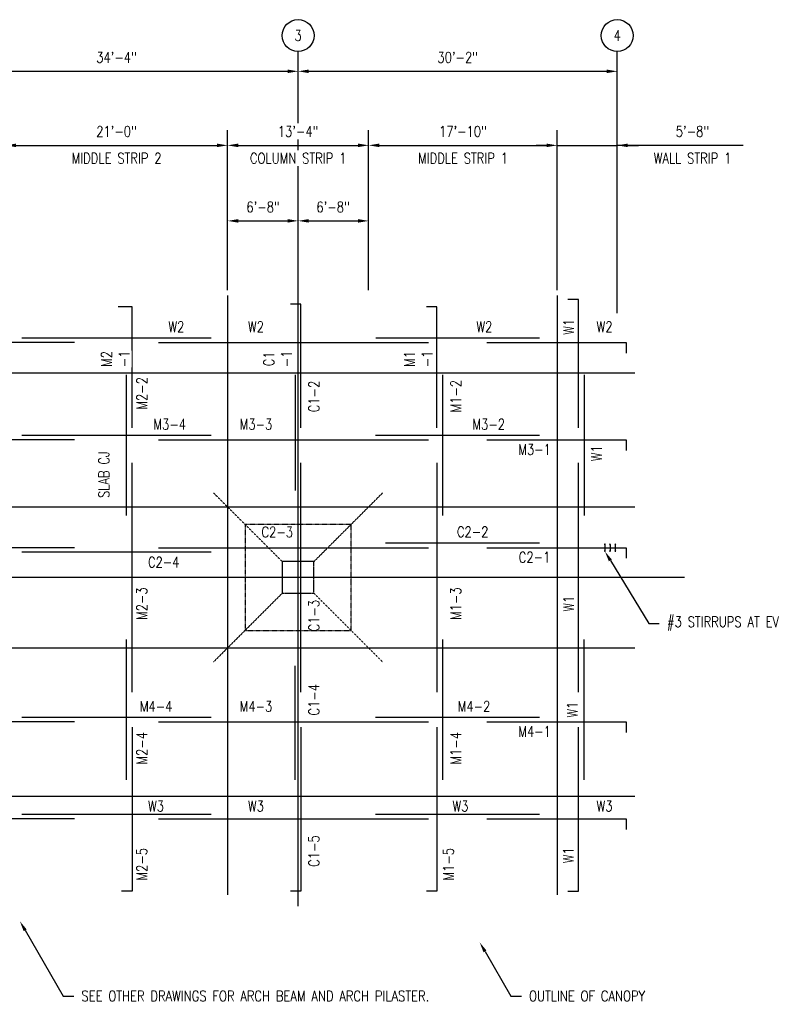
# Model space of a CAD drawing. Header units: inches. Extents: x -217 to 26305, y 709 to 1826.
# Tile 2 of 3: x 707 to 1561, y 709 to 1826. Entities that reach past the tile are written whole.
import ezdxf
from ezdxf import colors
from ezdxf.entities.mleader import LeaderData, LeaderLine
from ezdxf.math import Vec2, Vec3

# ---------------------------------------------------------------- set-up
doc = ezdxf.new("R2010")
doc.units = ezdxf.units.IN
doc.header["$MEASUREMENT"] = 0
for name, pattern in [('CENTER2', [1.125, 0.75, -0.125, 0.125, -0.125]), ('Dash', [0.25, 0.125, -0.125]), ('HIDDEN2', [0.1875, 0.125, -0.0625])]:
    doc.linetypes.add(name, pattern=pattern)
doc.layers.get('Defpoints').update_dxf_attribs({"color": 6})
for name, color, linetype in [('A-DETL-MEDM', 2, 'Continuous'), ('A-FLOR-HDLN', 3, 'Dash'), ('S-ANNO-DIMS', 1, 'Continuous'), ('S-ANNO-NOTE', 2, 'Continuous'), ('S-ANNO-TEXT', 2, 'Continuous'), ('S-GRID', 1, 'CENTER2'), ('S-GRID-IDEN', 1, 'Continuous'), ('S-REIN-RBAR-LONG', 6, 'Continuous'), ('S-REIN-RBAR-TRAN', 35, 'Continuous'), ('S-REIN-TAG-LONG', 31, 'Continuous'), ('S-REIN-TAG-TRAN', 31, 'Continuous')]:
    doc.layers.add(name, color=color, linetype=linetype)
doc.styles.add('Annotative', font='romans.shx', dxfattribs={"width": 0.8, "height": 0.125})
doc.dimstyles.new('Annotative', dxfattribs={"dimscale": 0, "dimtxt": 0.125, "dimasz": 0.125, "dimexe": 0.18, "dimexo": 0.0625, "dimgap": 0.09, "dimtad": 1, "dimdec": 3, "dimzin": 3, "dimdsep": 46, "dimlunit": 4, "dimtxsty": 'Annotative', "dimcen": 0.09, "dimclrt": 2, "dimazin": 2, "dimtfac": 1, "dimtdec": 3, "dimtmove": 0, "dimatfit": 0, "dimfxl": 1, "dimtfill": 1, "dimfrac": 2, "dimtolj": 1, "dimtzin": 0, "dimarcsym": 0})

# ---------------------------------------------------------------- blocks, each defined once
blk = doc.blocks.new('Grid - Circle 3_8_-570341-02_SP_Framing Plan-BO SLAB LOW_DOC')
at = {"layer": 'S-GRID-IDEN'}
blk.add_circle((0, 0), 0.188, dxfattribs=at)
blk = doc.blocks.new('*D10')
at = {"layer": 'Defpoints', "color": 0, "lineweight": -3, "transparency": 16777216}
for p in [(1023.1, 1767.5), (611.1, 1513.2), (1023.1, 1513.2)]:
    blk.add_point(p, dxfattribs=at)
at = {"layer": 'S-ANNO-DIMS', "color": 0, "lineweight": -2, "transparency": 16777216}
blk.add_line((623.1, 1767.5), (1011.1, 1767.5), dxfattribs=at)
at = {"layer": 'S-ANNO-DIMS', "color": 0, "lineweight": -3, "transparency": 16777216}
for points in [[(623.1, 1769.5), (623.1, 1765.5), (611.1, 1767.5)], [(1011.1, 1769.5), (1011.1, 1765.5), (1023.1, 1767.5)]]:
    blk.add_solid(points, dxfattribs=at)
at = {"layer": 'S-ANNO-DIMS', "color": 2, "lineweight": -3, "transparency": 16777216, "insert": (817.1, 1783.3), "char_height": 12, "width": 60.165, "attachment_point": 5, "style": 'Annotative'}
blk.add_mtext('\\A1;34\'-4"', dxfattribs=at)
blk = doc.blocks.new('*D11')
at = {"layer": 'Defpoints', "color": 0, "lineweight": -3, "transparency": 16777216}
for p in [(1385.1, 1767.5), (1023.1, 1513.2), (1385.1, 1513.2)]:
    blk.add_point(p, dxfattribs=at)
at = {"layer": 'S-ANNO-DIMS', "color": 0, "lineweight": -2, "transparency": 16777216}
blk.add_line((1035.1, 1767.5), (1373.1, 1767.5), dxfattribs=at)
at = {"layer": 'S-ANNO-DIMS', "color": 0, "lineweight": -3, "transparency": 16777216}
for points in [[(1035.1, 1769.5), (1035.1, 1765.5), (1023.1, 1767.5)], [(1373.1, 1769.5), (1373.1, 1765.5), (1385.1, 1767.5)]]:
    blk.add_solid(points, dxfattribs=at)
at = {"layer": 'S-ANNO-DIMS', "color": 2, "lineweight": -3, "transparency": 16777216, "insert": (1204.1, 1783.3), "char_height": 12, "width": 60.165, "attachment_point": 5, "style": 'Annotative'}
blk.add_mtext('\\A1;30\'-2"', dxfattribs=at)
blk = doc.blocks.new('*D14')
at = {"layer": 'Defpoints', "color": 0, "lineweight": -3, "transparency": 16777216}
for p in [(1023.1, 1597.8), (943.1, 1513.2), (1023.1, 1513.2)]:
    blk.add_point(p, dxfattribs=at)
at = {"layer": 'S-ANNO-DIMS', "color": 0, "lineweight": -2, "transparency": 16777216}
blk.add_line((955.1, 1597.8), (1011.1, 1597.8), dxfattribs=at)
at = {"layer": 'S-ANNO-DIMS', "color": 0, "lineweight": -3, "transparency": 16777216}
for points in [[(955.1, 1599.8), (955.1, 1595.8), (943.1, 1597.8)], [(1011.1, 1599.8), (1011.1, 1595.8), (1023.1, 1597.8)]]:
    blk.add_solid(points, dxfattribs=at)
at = {"layer": 'S-ANNO-DIMS', "color": 2, "lineweight": -3, "transparency": 16777216, "insert": (983.3, 1613.6), "char_height": 12, "width": 94.376, "attachment_point": 5, "style": 'Annotative'}
blk.add_mtext('\\A1;6\'-8"', dxfattribs=at)
blk = doc.blocks.new('*D15')
at = {"layer": 'Defpoints', "color": 0, "lineweight": -3, "transparency": 16777216}
for p in [(1103.1, 1597.8), (1023.1, 1513.2), (1103.1, 1513.2)]:
    blk.add_point(p, dxfattribs=at)
at = {"layer": 'S-ANNO-DIMS', "color": 0, "lineweight": -2, "transparency": 16777216}
blk.add_line((1035.1, 1597.8), (1091.1, 1597.8), dxfattribs=at)
at = {"layer": 'S-ANNO-DIMS', "color": 0, "lineweight": -3, "transparency": 16777216}
for points in [[(1035.1, 1599.8), (1035.1, 1595.8), (1023.1, 1597.8)], [(1091.1, 1599.8), (1091.1, 1595.8), (1103.1, 1597.8)]]:
    blk.add_solid(points, dxfattribs=at)
at = {"layer": 'S-ANNO-DIMS', "color": 2, "lineweight": -3, "transparency": 16777216, "insert": (1062.8, 1613.6), "char_height": 12, "width": 94.376, "attachment_point": 5, "style": 'Annotative'}
blk.add_mtext('\\A1;6\'-8"', dxfattribs=at)
blk = doc.blocks.new('*D26')
at = {"layer": 'Defpoints', "color": 0, "lineweight": -3, "transparency": 16777216}
for p in [(943.1, 1683.5), (691.1, 1513.2), (943.1, 1513.2)]:
    blk.add_point(p, dxfattribs=at)
at = {"layer": 'S-ANNO-DIMS', "color": 0, "lineweight": -2, "transparency": 16777216}
for p, q in [((691.1, 1519.2), (691.1, 1700.8)), ((943.1, 1519.2), (943.1, 1700.8)), ((703.1, 1683.5), (931.1, 1683.5))]:
    blk.add_line(p, q, dxfattribs=at)
at = {"layer": 'S-ANNO-DIMS', "color": 0, "lineweight": -3, "transparency": 16777216}
for points in [[(703.1, 1685.5), (703.1, 1681.5), (691.1, 1683.5)], [(931.1, 1685.5), (931.1, 1681.5), (943.1, 1683.5)]]:
    blk.add_solid(points, dxfattribs=at)
at = {"layer": 'S-ANNO-DIMS', "color": 2, "lineweight": -3, "transparency": 16777216, "insert": (817.1, 1699.3), "char_height": 12, "attachment_point": 5, "style": 'Annotative', "bg_fill": 3, "box_fill_scale": 1.25, "bg_fill_color": 256, "bg_fill_true_color": 13158600, "bg_fill_transparency": 0}
blk.add_mtext('\\A1;21\'-0"', dxfattribs=at)
at = {"layer": 'S-ANNO-DIMS', "color": 2, "lineweight": -3, "transparency": 16777216, "insert": (817.1, 1668.9), "char_height": 12, "attachment_point": 5, "style": 'Annotative', "bg_fill": 3, "box_fill_scale": 1.25, "bg_fill_color": 256, "bg_fill_true_color": 13158600, "bg_fill_transparency": 0}
blk.add_mtext('\\A1;MIDDLE STRIP 2', dxfattribs=at)
blk = doc.blocks.new('*D27')
at = {"layer": 'Defpoints', "color": 0, "lineweight": -3, "transparency": 16777216}
for p in [(1103.1, 1683.5), (943.1, 1513.2), (1103.1, 1513.2)]:
    blk.add_point(p, dxfattribs=at)
at = {"layer": 'S-ANNO-DIMS', "color": 0, "lineweight": -2, "transparency": 16777216}
for p, q in [((943.1, 1519.2), (943.1, 1700.8)), ((1103.1, 1519.2), (1103.1, 1700.8)), ((955.1, 1683.5), (1091.1, 1683.5))]:
    blk.add_line(p, q, dxfattribs=at)
at = {"layer": 'S-ANNO-DIMS', "color": 0, "lineweight": -3, "transparency": 16777216}
for points in [[(955.1, 1685.5), (955.1, 1681.5), (943.1, 1683.5)], [(1091.1, 1685.5), (1091.1, 1681.5), (1103.1, 1683.5)]]:
    blk.add_solid(points, dxfattribs=at)
at = {"layer": 'S-ANNO-DIMS', "color": 2, "lineweight": -3, "transparency": 16777216, "insert": (1023.1, 1699.3), "char_height": 12, "attachment_point": 5, "style": 'Annotative', "bg_fill": 3, "box_fill_scale": 1.25, "bg_fill_color": 256, "bg_fill_true_color": 13158600, "bg_fill_transparency": 0}
blk.add_mtext('\\A1;13\'-4"', dxfattribs=at)
at = {"layer": 'S-ANNO-DIMS', "color": 2, "lineweight": -3, "transparency": 16777216, "insert": (1023.1, 1668.9), "char_height": 12, "attachment_point": 5, "style": 'Annotative', "bg_fill": 3, "box_fill_scale": 1.25, "bg_fill_color": 256, "bg_fill_true_color": 13158600, "bg_fill_transparency": 0}
blk.add_mtext('\\A1;COLUMN STRIP 1', dxfattribs=at)
blk = doc.blocks.new('*D28')
at = {"layer": 'Defpoints', "color": 0, "lineweight": -3, "transparency": 16777216}
for p in [(1317, 1683.5), (1103.1, 1513.2), (1317, 1513.2)]:
    blk.add_point(p, dxfattribs=at)
at = {"layer": 'S-ANNO-DIMS', "color": 0, "lineweight": -2, "transparency": 16777216}
for p, q in [((1103.1, 1519.2), (1103.1, 1700.8)), ((1317, 1519.2), (1317, 1700.8)), ((1115.1, 1683.5), (1305, 1683.5))]:
    blk.add_line(p, q, dxfattribs=at)
at = {"layer": 'S-ANNO-DIMS', "color": 0, "lineweight": -3, "transparency": 16777216}
for points in [[(1115.1, 1685.5), (1115.1, 1681.5), (1103.1, 1683.5)], [(1305, 1685.5), (1305, 1681.5), (1317, 1683.5)]]:
    blk.add_solid(points, dxfattribs=at)
at = {"layer": 'S-ANNO-DIMS', "color": 2, "lineweight": -3, "transparency": 16777216, "insert": (1210.1, 1699.3), "char_height": 12, "attachment_point": 5, "style": 'Annotative', "bg_fill": 3, "box_fill_scale": 1.25, "bg_fill_color": 256, "bg_fill_true_color": 13158600, "bg_fill_transparency": 0}
blk.add_mtext('\\A1;17\'-10"', dxfattribs=at)
at = {"layer": 'S-ANNO-DIMS', "color": 2, "lineweight": -3, "transparency": 16777216, "insert": (1210.1, 1668.9), "char_height": 12, "attachment_point": 5, "style": 'Annotative', "bg_fill": 3, "box_fill_scale": 1.25, "bg_fill_color": 256, "bg_fill_true_color": 13158600, "bg_fill_transparency": 0}
blk.add_mtext('\\A1;MIDDLE STRIP 1', dxfattribs=at)
blk = doc.blocks.new('*D29')
at = {"layer": 'Defpoints', "color": 0, "lineweight": -3, "transparency": 16777216}
for p in [(1385.1, 1683.5), (1317, 1513.2), (1385.1, 1513.2)]:
    blk.add_point(p, dxfattribs=at)
at = {"layer": 'S-ANNO-DIMS', "color": 0, "lineweight": -2, "transparency": 16777216}
for p, q in [((1305, 1683.5), (1293, 1683.5)), ((1317, 1683.5), (1385.1, 1683.5)), ((1317, 1683.5), (1385.1, 1683.5)), ((1527.8, 1683.5), (1385.1, 1683.5)), ((1397.1, 1683.5), (1409.1, 1683.5))]:
    blk.add_line(p, q, dxfattribs=at)
at = {"layer": 'S-ANNO-DIMS', "color": 0, "lineweight": -3, "transparency": 16777216}
for points in [[(1305, 1685.5), (1305, 1681.5), (1317, 1683.5)], [(1397.1, 1685.5), (1397.1, 1681.5), (1385.1, 1683.5)]]:
    blk.add_solid(points, dxfattribs=at)
at = {"layer": 'S-ANNO-DIMS', "color": 2, "lineweight": -3, "transparency": 16777216, "insert": (1470.5, 1699.3), "char_height": 12, "attachment_point": 5, "style": 'Annotative', "bg_fill": 3, "box_fill_scale": 1.25, "bg_fill_color": 256, "bg_fill_true_color": 13158600, "bg_fill_transparency": 0}
blk.add_mtext('\\A1;5\'-8"', dxfattribs=at)
at = {"layer": 'S-ANNO-DIMS', "color": 2, "lineweight": -3, "transparency": 16777216, "insert": (1470.5, 1668.9), "char_height": 12, "attachment_point": 5, "style": 'Annotative', "bg_fill": 3, "box_fill_scale": 1.25, "bg_fill_color": 256, "bg_fill_true_color": 13158600, "bg_fill_transparency": 0}
blk.add_mtext('\\A1;WALL STRIP 1', dxfattribs=at)
blk = doc.blocks.new('032100_ReinforcementBar-Section - _ 7-702369-02_SP_Framing Plan-BO SLAB LOW_DOC')
h = blk.add_hatch(color=256)
h.dxf.hatch_style = 1
h.paths.add_polyline_path([(0.4375, 0, 1), (-0.4375, 0, 1)])
blk.add_circle((0, 0), 0.4375)

msp = doc.modelspace()

# ---------------------------------------------------------------- linework, layer by layer
at = {"layer": 'A-DETL-MEDM', "lineweight": -3}
for p, q in [((943.0774, 1513.2059), (943.0774, 833.2059)), ((229.0774, 1425.2059), (1405.0774, 1425.2059)), ((229.0774, 1273.2059), (1405.0774, 1273.2059)), ((229.0774, 1113.2059), (1405.0774, 1113.2059)), ((229.0774, 945.2059), (1405.0774, 945.2059))]:
    msp.add_line(p, q, dxfattribs=at)
at = {"layer": 'A-FLOR-HDLN', "color": 1, "lineweight": -3}
for p, q in [((1041.0774, 1211.2059), (1119.0774, 1289.2059)), ((1005.0774, 1175.2059), (927.0774, 1097.2059))]:
    msp.add_line(p, q, dxfattribs=at)
msp.add_lwpolyline([(1005.0774, 1175.2059), (1041.0774, 1175.2059), (1041.0774, 1211.2059), (1005.0774, 1211.2059)], close=True, dxfattribs=at)
at = {"layer": 'S-GRID', "lineweight": -3}
for p, q in [((1023.0774, 820.1184), (1023.0774, 1790.0798)), ((1385.0617, 1493.2059), (1385.0774, 1790.0798)), ((1461.5745, 1193.2059), (-181.0622, 1193.2059))]:
    msp.add_line(p, q, dxfattribs=at)
at = {"layer": 'S-REIN-RBAR-LONG', "lineweight": -3}
for p, q in [((924.4367, 1464.8502), (709.6867, 1464.8502)), ((1297.0461, 1464.8502), (1111.2961, 1464.8502)), ((769.4367, 1459.8502), (463.0774, 1459.8502)), ((864.6867, 1459.8502), (1171.0461, 1459.8502)), ((924.4367, 1354.2059), (709.6867, 1354.2059)), ((1297.0461, 1354.2059), (1110.8372, 1354.2059)), ((769.4367, 1349.2059), (463.0774, 1349.2059)), ((864.6867, 1349.2059), (1171.0461, 1349.2059)), ((1297.0461, 1232.0016), (1122.0991, 1232.0016)), ((1370.9234, 1230.3537), (1370.9234, 1223.6495)), ((1376.9234, 1230.3537), (1376.9234, 1223.6495)), ((1382.9234, 1230.3537), (1382.9234, 1223.6495)), ((769.4367, 1227.0016), (463.0774, 1227.0016)), ((924.4367, 1222.0016), (709.6867, 1222.0016)), ((864.6867, 1227.0016), (1171.0461, 1227.0016)), ((769.4367, 1029.2059), (463.0774, 1029.2059)), ((924.4367, 1034.2059), (709.6867, 1034.2059)), ((864.6867, 1029.2059), (1171.0461, 1029.2059)), ((1297.0461, 1034.2059), (1110.8372, 1034.2059)), ((769.4367, 919.2059), (463.0774, 919.2059)), ((924.4367, 924.2059), (709.6867, 924.2059)), ((864.6867, 919.2059), (1171.0461, 919.2059)), ((1297.0461, 924.2059), (1110.8372, 924.2059))]:
    msp.add_line(p, q, dxfattribs=at)
for points in [[(1237.0461, 1459.8502), (1395.0461, 1459.8502), (1395.0461, 1447.8502)], [(1237.0461, 1349.2059), (1395.0461, 1349.2059), (1395.0461, 1337.2059)], [(1237.0461, 1227.0016), (1395.0461, 1227.0016), (1395.0461, 1215.0016)], [(1237.0461, 1029.2059), (1395.0461, 1029.2059), (1395.0461, 1017.2059)], [(1237.0461, 919.2059), (1395.0461, 919.2059), (1395.0461, 907.2059)]]:
    msp.add_lwpolyline(points, dxfattribs=at)
at = {"layer": 'S-REIN-RBAR-TRAN', "lineweight": -3}
for p, q in [((1019.8274, 1422.9559), (1019.8274, 1291.9455)), ((1187.1043, 1263.4559), (1187.1043, 1422.9559)), ((1347.5774, 1422.9559), (1347.5774, 1263.4559)), ((1026.3274, 1062.9559), (1026.3274, 1323.4559)), ((1180.6043, 1323.4559), (1180.6043, 1062.9559)), ((1341.0774, 1062.9559), (1341.0774, 1323.4559)), ((828.1988, 1122.9559), (828.1988, 963.4559)), ((1187.1043, 963.4559), (1187.1043, 1122.9559)), ((1347.5774, 963.4559), (1347.5774, 1122.9559)), ((1019.8274, 963.4559), (1019.8274, 1093.0723))]:
    msp.add_line(p, q, dxfattribs=at)
for points in [[(834.6988, 1362.9559), (834.6988, 1500.2059), (818.9828, 1500.2059)], [(1026.3274, 1362.9559), (1026.3274, 1503.2059), (1014.3274, 1503.2059)], [(1180.6043, 1362.9559), (1180.6043, 1500.2059), (1168.6043, 1500.2059)], [(828.4488, 1263.4559), (828.4488, 1422.9559)], [(834.6988, 1062.9559), (834.6988, 1323.4559)], [(834.6988, 1023.4559), (834.6988, 837.2059), (822.6988, 837.2059)], [(1026.0649, 1023.4559), (1026.3274, 837.2059), (1014.3274, 837.2059)], [(1180.6043, 1023.4559), (1180.6043, 837.2059), (1168.6043, 837.2059)], [(1329.0774, 837.2059), (1341.0774, 837.2059), (1341.0774, 1023.4559)]]:
    msp.add_lwpolyline(points, dxfattribs=at)

# ---------------------------------------------------------------- block references
at = {"layer": 'S-GRID-IDEN', "lineweight": -3, "xscale": 95.99999999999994, "yscale": 95.99999999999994, "zscale": 95.99999999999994}
for p in [(1023.0774, 1808.0798), (1385.0774, 1808.0798)]:
    msp.add_blockref('Grid - Circle 3_8_-570341-02_SP_Framing Plan-BO SLAB LOW_DOC', p, dxfattribs=at)
at = {"layer": 'S-REIN-RBAR-LONG', "lineweight": -3, "xscale": -1}
for p in [(1370.9234, 1230.7802), (1376.9234, 1230.7802), (1382.9234, 1230.7802), (1370.9234, 1223.223), (1376.9234, 1223.223), (1382.9234, 1223.223)]:
    msp.add_blockref('032100_ReinforcementBar-Section - _ 7-702369-02_SP_Framing Plan-BO SLAB LOW_DOC', p, dxfattribs=at)

# ---------------------------------------------------------------- texts
at = {"layer": 'S-GRID-IDEN', "lineweight": -3, "char_height": 12, "width": 12, "attachment_point": 5, "style": 'Annotative'}
for s, insert in [('3', (1023.0774, 1808.0798)), ('4', (1385.0774, 1808.0798))]:
    msp.add_mtext(s, dxfattribs=dict(at, insert=insert))
at = {"layer": 'S-REIN-TAG-LONG', "lineweight": -3, "char_height": 12, "width": 14.203586, "attachment_point": 5, "style": 'Annotative', "bg_fill": 3, "box_fill_scale": 1.2, "bg_fill_color": 256, "bg_fill_transparency": 0}
for s, insert in [('W2', (885.0154, 1477.6641)), ('W2', (975.218, 1477.6641)), ('W2', (1234.4202, 1477.6641)), ('W2', (1370.6728, 1477.6641)), ('M3-4', (877.4379, 1367.0198)), ('M3-3', (975.218, 1367.0198)), ('M3-2', (1239.3107, 1367.0198)), ('C2-3', (999.452, 1244.8155)), ('C2-2', (1221.1016, 1244.9694)), ('M4-4', (861.9583, 1047.0198)), ('M4-3', (975.218, 1047.0198)), ('M4-2', (1222.6165, 1047.0198))]:
    msp.add_mtext(s, dxfattribs=dict(at, insert=insert))
at = {"layer": 'S-REIN-TAG-TRAN', "lineweight": -3, "char_height": 12, "width": 14.203586, "attachment_point": 5, "rotation": 90, "style": 'Annotative', "bg_fill": 3, "box_fill_scale": 1.2, "bg_fill_color": 256, "bg_fill_transparency": 0}
for s, insert in [('C1-2', (1041.0067, 1398.4637)), ('M1-2', (1201.8821, 1398.867)), ('M1-3', (1201.8821, 1163.437)), ('C1-3', (1041.0067, 1149.8462)), ('C1-4', (1041.0067, 1054.451)), ('M1-4', (1201.8821, 999.3657)), ('C1-5', (1041.0067, 882.7668))]:
    msp.add_mtext(s, dxfattribs=dict(at, insert=insert))

# ---------------------------------------------------------------- dimensions: what is measured, and where the dimension line sits
at = {"layer": 'S-ANNO-DIMS', "lineweight": -3}
for base, p1, p2, picture, middle in [((1023.0774, 1767.5093), (611.0774, 1513.2059), (1023.0774, 1513.2059), '*D10', (817.0774, 1783.2921)), ((1385.0774, 1767.5093), (1023.0774, 1513.2059), (1385.0774, 1513.2059), '*D11', (1204.0774, 1783.2921))]:
    dim = msp.add_linear_dim(base=base, p1=p1, p2=p2, dimstyle='Annotative', override={"dimpost": '\\X', "dimse1": 1, "dimse2": 1, "dimtfill": 0}, dxfattribs=at)
    dim.commit()
    dim.dimension.update_dxf_attribs({"geometry": picture, "text_midpoint": middle})
for base, p1, p2, picture, middle in [((1023.0774, 1597.8424), (943.0774, 1513.2059), (1023.0774, 1513.2059), '*D14', (983.3274, 1597.8424)), ((1103.0774, 1597.8424), (1023.0774, 1513.2059), (1103.0774, 1513.2059), '*D15', (1062.8274, 1597.8424))]:
    dim = msp.add_linear_dim(base=base, p1=p1, p2=p2, dimstyle='Annotative', override={"dimpost": '\\X', "dimse1": 1, "dimse2": 1, "dimtfill": 0}, dxfattribs=at)
    dim.commit()
    dim.dimension.update_dxf_attribs({"geometry": picture, "text_midpoint": middle, "dimtype": 160})

# ---------------------------------------------------------------- leaders
at = {"layer": 'S-ANNO-NOTE', "lineweight": -3}
ml = msp.add_multileader_mtext('Standard', dxfattribs=at)
ml.set_content('#3 STIRRUPS AT EVERY BAR INTERSECTION OF A CONTINUOUS NORTH/SOUTH BAR TO A CONTINUOUS EAST/WEST BAR. PROVIDE 135 DEGREE HOOKS EACH END. SPACING NOT TO EXCEED 7 1/2" OC', color=256, style='Annotative')
ml.set_leader_properties(color=1, linetype='ByLayer', lineweight=-1)
ml.build(insert=Vec2(0, 0))
ml.multileader.update_dxf_attribs({"text_right_attachment_type": 3, "dogleg_length": 0.125, "arrow_head_size": 12, "scale": 96})
ctx = ml.context
ctx.base_point, ctx.scale, ctx.char_height, ctx.arrow_head_size, ctx.landing_gap_size, ctx.plane_origin = Vec3(1432.8352, 1140.8846), 96, 12, 12, 8.64, Vec3(2199.3195, 1351.2398)
ctx.right_attachment = 3
notes = []
notes.append((ctx, [(0, (1, 1, 0), (1420.8352, 1140.8846), (1, 0), 12, [(0, [(1371.0548, 1222.7855)], 0, [])])]))
ctx.mtext.insert, ctx.mtext.width, ctx.mtext.defined_height, ctx.mtext.flow_direction = Vec3(1441.4752, 1148.8846), 258.99545, 97.1429, 5
ml = msp.add_multileader_mtext('Standard', dxfattribs=at)
ml.set_content('SEE OTHER DRAWINGS FOR ARCH BEAM AND ARCH PILASTER.', color=256, style='Annotative')
ml.set_leader_properties(color=1, linetype='ByLayer', lineweight=-1)
ml.build(insert=Vec2(0, 0))
ml.multileader.update_dxf_attribs({"text_right_attachment_type": 3, "dogleg_length": 0.125, "arrow_head_size": 12, "scale": 96})
ctx = ml.context
ctx.base_point, ctx.scale, ctx.char_height, ctx.arrow_head_size, ctx.landing_gap_size, ctx.plane_origin = Vec3(768.6624, 718.3079), 96, 12, 12, 8.64, Vec3(809.8154, 727.6637)
ctx.right_attachment = 3
notes.append((ctx, [(0, (1, 1, 0), (756.6624, 718.3079), (1, 0), 12, [(0, [(707.4214, 803.2069)], 0, [])])]))
ctx.mtext.insert, ctx.mtext.width, ctx.mtext.defined_height, ctx.mtext.flow_direction = Vec3(777.3024, 724.3079), 263.039702, 97.1429, 5
ml = msp.add_multileader_mtext('Standard', dxfattribs=at)
ml.set_content('OUTLINE OF CANOPY', color=256, style='Annotative')
ml.set_leader_properties(color=1, linetype='ByLayer', lineweight=-1)
ml.build(insert=Vec2(0, 0))
ml.multileader.update_dxf_attribs({"text_right_attachment_type": 3, "dogleg_length": 0.125, "arrow_head_size": 12, "scale": 96})
ctx = ml.context
ctx.base_point, ctx.scale, ctx.char_height, ctx.arrow_head_size, ctx.landing_gap_size, ctx.plane_origin = Vec3(1276.3931, 718.3079), 96, 12, 12, 8.64, Vec3(1317.5461, 727.6637)
ctx.right_attachment = 3
notes.append((ctx, [(0, (1, 1, 0), (1264.3931, 718.3079), (1, 0), 12, [(0, [(1229.0725, 779.2059)], 0, [])])]))
ctx.mtext.insert, ctx.mtext.width, ctx.mtext.defined_height, ctx.mtext.flow_direction = Vec3(1285.0331, 724.3079), 227.203907, 97.1429, 5
for ctx, leaders in notes:
    for number, flags, end, landing, length, lines in leaders:
        leader = LeaderData()
        leader.index, (leader.has_last_leader_line, leader.has_dogleg_vector, leader.attachment_direction) = number, flags
        leader.last_leader_point, leader.dogleg_vector, leader.dogleg_length = Vec3(end), Vec3(landing), length
        for number, points, colour, breaks in lines:
            line = LeaderLine()
            line.index, line.vertices, line.color, line.breaks = number, Vec3.list(points), colors.encode_raw_color(colour), breaks
            leader.lines.append(line)
        ctx.leaders.append(leader)

# ---------------------------------------------------------------- next in the draw order: linework, layer by layer
at = {"layer": 'A-FLOR-HDLN', "color": 1, "lineweight": -3}
for p, q in [((927.0774, 1289.2059), (1005.0774, 1211.2059)), ((1041.0774, 1175.2059), (1119.0774, 1097.2059))]:
    msp.add_line(p, q, dxfattribs=at)
at = {"layer": 'A-FLOR-HDLN', "linetype": 'HIDDEN2', "lineweight": -3}
msp.add_lwpolyline([(1083.0774, 1133.2059), (1083.0774, 1253.2059), (963.0774, 1253.2059), (963.0774, 1133.2059)], close=True, dxfattribs=at)

# ---------------------------------------------------------------- next in the draw order: texts
at = {"layer": 'S-ANNO-TEXT', "insert": (796.7888, 1283.2938), "char_height": 12, "width": 60.909431, "attachment_point": 1, "rotation": 90, "style": 'Annotative', "bg_fill": 3, "box_fill_scale": 1.5, "bg_fill_color": 256, "bg_fill_transparency": 0}
msp.add_mtext('SLAB CJ', dxfattribs=at)
at = {"layer": 'S-REIN-TAG-LONG', "lineweight": -3, "char_height": 12, "width": 14.203586, "attachment_point": 5, "style": 'Annotative', "bg_fill": 3, "box_fill_scale": 1.2, "bg_fill_color": 256, "bg_fill_transparency": 0}
for s, insert in [('M3-1', (1291.3125, 1338.3624)), ('C2-4', (870.6157, 1210.5458)), ('C2-1', (1291.3125, 1216.158)), ('M4-1', (1291.3125, 1018.3624)), ('W3', (861.9583, 933.7505)), ('W3', (975.218, 933.7505)), ('W3', (1207.254, 933.7505)), ('W3', (1370.6728, 933.7505))]:
    msp.add_mtext(s, dxfattribs=dict(at, insert=insert))
at = {"layer": 'S-REIN-TAG-TRAN', "lineweight": -3, "char_height": 12, "width": 14.203586, "attachment_point": 5, "rotation": 90, "style": 'Annotative', "bg_fill": 3, "box_fill_scale": 1.2, "bg_fill_color": 256, "bg_fill_transparency": 0}
for s, insert in [('M2\\P-1', (815.8109, 1441.1248)), ('C1\\P-1', (999.9058, 1441.1248)), ('M1\\P-1', (1159.4013, 1441.1248)), ('M2-2', (845.7858, 1402.0046)), ('W1', (1361.5904, 1334.1041)), ('M2-3', (845.7858, 1163.437)), ('W1', (1334.1056, 1043.2059)), ('M2-4', (845.7858, 999.3657)), ('M2-5', (845.7858, 867.7668)), ('M1-5', (1193.61, 867.7668))]:
    msp.add_mtext(s, dxfattribs=dict(at, insert=insert))

# ---------------------------------------------------------------- next in the draw order: dimensions: what is measured, and where the dimension line sits
at = {"layer": 'S-ANNO-DIMS', "lineweight": -3}
dim = msp.add_linear_dim(base=(943.0774, 1683.5093), p1=(691.0774, 1513.2059), p2=(943.0774, 1513.2059), text='<>\\XMIDDLE STRIP 2', dimstyle='Annotative', override={"dimpost": '\\X'}, dxfattribs=at)
dim.commit()
dim.dimension.update_dxf_attribs({"geometry": '*D26', "text_midpoint": (817.0774, 1683.5093)})

# ---------------------------------------------------------------- next in the draw order: dimensions: what is measured, and where the dimension line sits
dim = msp.add_linear_dim(base=(1103.0774, 1683.5093), p1=(943.0774, 1513.2059), p2=(1103.0774, 1513.2059), text='<>\\XCOLUMN STRIP 1', dimstyle='Annotative', override={"dimpost": '\\X'}, dxfattribs=at)
dim.commit()
dim.dimension.update_dxf_attribs({"geometry": '*D27', "text_midpoint": (1023.0774, 1683.5093)})

# ---------------------------------------------------------------- next in the draw order: dimensions: what is measured, and where the dimension line sits
dim = msp.add_linear_dim(base=(1317.0473, 1683.5093), p1=(1103.0774, 1513.2059), p2=(1317.0473, 1513.2059), text='<>\\XMIDDLE STRIP 1', dimstyle='Annotative', override={"dimpost": '\\X'}, dxfattribs=at)
dim.commit()
dim.dimension.update_dxf_attribs({"geometry": '*D28', "text_midpoint": (1210.0623, 1683.5093)})

# ---------------------------------------------------------------- next in the draw order: dimensions: what is measured, and where the dimension line sits
dim = msp.add_linear_dim(base=(1385.0774, 1683.5093), p1=(1317.0473, 1513.2059), p2=(1385.0774, 1513.2059), text='<>\\XWALL STRIP 1', dimstyle='Annotative', override={"dimpost": '\\X', "dimse1": 1, "dimse2": 1}, dxfattribs=at)
dim.commit()
dim.dimension.update_dxf_attribs({"geometry": '*D29', "text_midpoint": (1470.5136, 1683.5093), "dimtype": 160})

# ---------------------------------------------------------------- next in the draw order: linework, layer by layer
at = {"layer": 'A-DETL-MEDM', "lineweight": -3}
msp.add_line((1317.0473, 1513.2059), (1317.0473, 833.2059), dxfattribs=at)
at = {"layer": 'S-REIN-RBAR-TRAN', "lineweight": -3}
msp.add_lwpolyline([(1341.0774, 1362.9559), (1341.0774, 1508.4347), (1329.0774, 1508.4347)], dxfattribs=at)

# ---------------------------------------------------------------- next in the draw order: texts
at = {"layer": 'S-REIN-TAG-TRAN', "lineweight": -3, "char_height": 12, "width": 14.203586, "attachment_point": 5, "rotation": 90, "style": 'Annotative', "bg_fill": 3, "box_fill_scale": 1.2, "bg_fill_color": 256, "bg_fill_transparency": 0}
for insert in [(1329.9653, 1477.6641), (1329.9653, 1163.437), (1329.6287, 878.0177)]:
    msp.add_mtext('W1', dxfattribs=dict(at, insert=insert))

doc.saveas('drawing.dxf')
